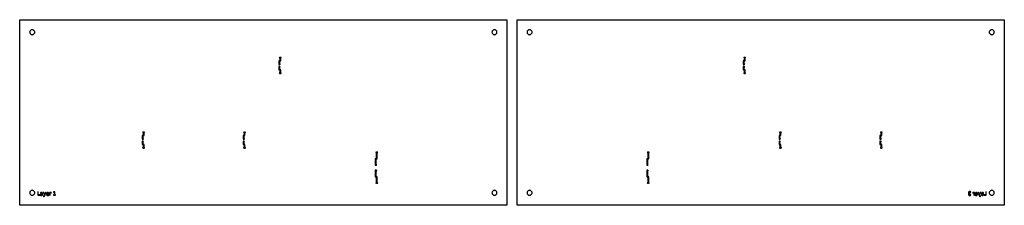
# Model space of a CAD drawing. Header units: metres. Extents: x -355 to 625, y -22 to 162.
import ezdxf

# ---------------------------------------------------------------- set-up
doc = ezdxf.new("R2010")
doc.units = ezdxf.units.M

msp = doc.modelspace()

# ---------------------------------------------------------------- linework, layer by layer
for points in [[(130.05, -22.45), (-354.85, -22.45), (-354.85, 162.45), (130.05, 162.45), (130.05, -22.45)], [(140.05, -22.45), (140.05, 162.45), (624.96, 162.45), (624.96, -22.45), (140.05, -22.45)], [(-339.9, 150), (-339.95, 150.49), (-340.09, 150.96), (-340.32, 151.39), (-340.63, 151.77), (-341.01, 152.08), (-341.44, 152.31), (-341.91, 152.45), (-342.4, 152.5), (-342.89, 152.45), (-343.36, 152.31), (-343.79, 152.08), (-344.17, 151.77), (-344.48, 151.39), (-344.71, 150.96), (-344.85, 150.49), (-344.9, 150), (-344.85, 149.51), (-344.71, 149.04), (-344.48, 148.61), (-344.17, 148.23), (-343.79, 147.92), (-343.36, 147.69), (-342.89, 147.55), (-342.4, 147.5), (-341.91, 147.55), (-341.44, 147.69), (-341.01, 147.92), (-340.63, 148.23), (-340.32, 148.61), (-340.09, 149.04), (-339.95, 149.51), (-339.9, 150)], [(120.1, 150), (120.05, 150.49), (119.91, 150.96), (119.68, 151.39), (119.37, 151.77), (118.99, 152.08), (118.56, 152.31), (118.09, 152.45), (117.6, 152.5), (117.11, 152.45), (116.64, 152.31), (116.21, 152.08), (115.83, 151.77), (115.52, 151.39), (115.29, 150.96), (115.15, 150.49), (115.1, 150), (115.15, 149.51), (115.29, 149.04), (115.52, 148.61), (115.83, 148.23), (116.21, 147.92), (116.64, 147.69), (117.11, 147.55), (117.6, 147.5), (118.09, 147.55), (118.56, 147.69), (118.99, 147.92), (119.37, 148.23), (119.68, 148.61), (119.91, 149.04), (120.05, 149.51), (120.1, 150)], [(150, 150), (150.05, 149.51), (150.19, 149.04), (150.43, 148.61), (150.74, 148.23), (151.11, 147.92), (151.55, 147.69), (152.02, 147.55), (152.5, 147.5), (152.99, 147.55), (153.46, 147.69), (153.89, 147.92), (154.27, 148.23), (154.58, 148.61), (154.81, 149.04), (154.96, 149.51), (155, 150), (154.96, 150.49), (154.81, 150.96), (154.58, 151.39), (154.27, 151.77), (153.89, 152.08), (153.46, 152.31), (152.99, 152.45), (152.5, 152.5), (152.02, 152.45), (151.55, 152.31), (151.11, 152.08), (150.74, 151.77), (150.43, 151.39), (150.19, 150.96), (150.05, 150.49), (150, 150)], [(610, 150), (610.05, 149.51), (610.19, 149.04), (610.43, 148.61), (610.74, 148.23), (611.11, 147.92), (611.55, 147.69), (612.02, 147.55), (612.5, 147.5), (612.99, 147.55), (613.46, 147.69), (613.89, 147.92), (614.27, 148.23), (614.58, 148.61), (614.81, 149.04), (614.96, 149.51), (615, 150), (614.96, 150.49), (614.81, 150.96), (614.58, 151.39), (614.27, 151.77), (613.89, 152.08), (613.46, 152.31), (612.99, 152.45), (612.5, 152.5), (612.02, 152.45), (611.55, 152.31), (611.11, 152.08), (610.74, 151.77), (610.43, 151.39), (610.19, 150.96), (610.05, 150.49), (610, 150)], [(-95.55, 118.36), (-95.97, 118.36), (-96, 118.39), (-96, 121.34), (-96.02, 121.36), (-96.93, 121.36), (-96.95, 121.34), (-96.95, 117.92), (-96.93, 117.92), (-96.93, 117.92), (-96.93, 117.86), (-95.97, 117.86), (-95.51, 118.17), (-95.51, 118.17), (-95.55, 118.36), (-95.55, 118.36)], [(-96.49, 124.36), (-94.55, 124.36), (-94.59, 124.53), (-94.59, 124.53), (-94.69, 124.7), (-94.71, 124.72), (-94.88, 124.82), (-94.88, 124.82), (-95.07, 124.86), (-95.98, 124.86), (-96.17, 124.82), (-96.17, 124.82), (-96.33, 124.72), (-96.35, 124.7), (-96.46, 124.53), (-96.46, 124.53), (-96.49, 124.36)], [(-95.98, 121.36), (-95.07, 121.36), (-95.05, 121.38), (-95.05, 124.34), (-95.07, 124.36), (-95.98, 124.36), (-96, 124.34), (-96, 121.38), (-95.98, 121.36)], [(365.15, 117.92), (365.17, 117.93), (365.17, 117.92), (365.17, 117.86), (366.13, 117.86), (366.59, 118.17), (366.59, 118.17), (366.55, 118.36), (366.55, 118.36), (366.13, 118.36), (366.1, 118.39), (366.1, 121.34), (366.08, 121.36), (365.17, 121.36), (365.15, 121.34), (365.15, 117.92)], [(367.55, 124.36), (367.52, 124.53), (367.52, 124.53), (367.41, 124.7), (367.39, 124.72), (367.23, 124.82), (367.23, 124.82), (367.04, 124.86), (366.12, 124.86), (365.93, 124.82), (365.93, 124.82), (365.77, 124.72), (365.75, 124.7), (365.64, 124.53), (365.64, 124.53), (365.61, 124.36), (367.55, 124.36)], [(366.1, 121.38), (366.12, 121.36), (367.04, 121.36), (367.06, 121.38), (367.06, 124.34), (367.04, 124.36), (366.12, 124.36), (366.1, 124.34), (366.1, 121.38)], [(-96.93, 112.36), (-96.02, 112.36), (-96, 112.38), (-96, 115.33), (-95.97, 115.36), (-95.55, 115.36), (-95.55, 115.36), (-95.51, 115.55), (-95.51, 115.55), (-95.97, 115.86), (-96.93, 115.86), (-96.93, 115.8), (-96.93, 115.8), (-96.95, 115.8), (-96.95, 112.38), (-96.93, 112.36)], [(-94.55, 109.36), (-96.49, 109.36), (-96.46, 109.19), (-96.46, 109.19), (-96.35, 109.03), (-96.33, 109.01), (-96.17, 108.9), (-96.17, 108.9), (-95.98, 108.86), (-95.07, 108.86), (-94.88, 108.9), (-94.88, 108.9), (-94.71, 109.01), (-94.69, 109.03), (-94.59, 109.19), (-94.59, 109.19), (-94.55, 109.36)], [(-96, 112.34), (-96, 109.38), (-95.98, 109.36), (-95.07, 109.36), (-95.05, 109.38), (-95.05, 112.34), (-95.07, 112.36), (-95.98, 112.36), (-96, 112.34)], [(366.08, 112.36), (366.1, 112.38), (366.1, 115.33), (366.13, 115.36), (366.55, 115.36), (366.55, 115.36), (366.59, 115.55), (366.59, 115.55), (366.13, 115.86), (365.17, 115.86), (365.17, 115.8), (365.17, 115.8), (365.15, 115.81), (365.15, 112.38), (365.17, 112.36), (366.08, 112.36)], [(365.61, 109.36), (365.64, 109.19), (365.64, 109.19), (365.75, 109.03), (365.77, 109.01), (365.93, 108.9), (365.93, 108.9), (366.12, 108.86), (367.04, 108.86), (367.23, 108.9), (367.23, 108.9), (367.39, 109.01), (367.41, 109.03), (367.52, 109.19), (367.52, 109.19), (367.55, 109.36), (365.61, 109.36)], [(367.04, 109.36), (367.06, 109.38), (367.06, 112.34), (367.04, 112.36), (366.12, 112.36), (366.1, 112.34), (366.1, 109.38), (366.12, 109.36), (367.04, 109.36)], [(-231.07, 50), (-230.55, 50), (-230.59, 50.17), (-230.59, 50.17), (-230.69, 50.33), (-230.71, 50.35), (-230.88, 50.46), (-230.88, 50.46), (-231.07, 50.5), (-231.27, 50.5), (-231.49, 49.98), (-231.5, 49.98), (-231.52, 49.92), (-231.55, 49.98), (-231.56, 49.98), (-231.77, 50.5), (-231.98, 50.5), (-232.17, 50.46), (-232.17, 50.46), (-232.33, 50.35), (-232.35, 50.33), (-232.46, 50.17), (-232.46, 50.17), (-232.49, 50), (-231.98, 50), (-232, 49.98), (-232, 47.03), (-232.03, 47), (-232.93, 47), (-232.95, 46.98), (-232.95, 43.56), (-232.93, 43.56), (-232.93, 43.56), (-232.93, 43.5), (-231.97, 43.5), (-231.51, 43.81), (-231.51, 43.81), (-231.55, 44), (-231.55, 44), (-231.97, 44), (-232, 44.03), (-232, 46.97), (-231.97, 47), (-231.07, 47), (-231.05, 47.02), (-231.05, 49.98), (-231.07, 50)], [(-130.67, 50), (-130.15, 50), (-130.19, 50.17), (-130.19, 50.17), (-130.29, 50.33), (-130.31, 50.35), (-130.48, 50.46), (-130.48, 50.46), (-130.67, 50.5), (-130.87, 50.5), (-131.09, 49.98), (-131.1, 49.98), (-131.12, 49.92), (-131.15, 49.98), (-131.16, 49.98), (-131.37, 50.5), (-131.58, 50.5), (-131.77, 50.46), (-131.77, 50.46), (-131.93, 50.35), (-131.95, 50.33), (-132.06, 50.17), (-132.06, 50.17), (-132.09, 50), (-131.58, 50), (-131.6, 49.98), (-131.6, 47.03), (-131.63, 47), (-132.53, 47), (-132.55, 46.98), (-132.55, 43.56), (-132.53, 43.56), (-132.53, 43.56), (-132.53, 43.5), (-131.57, 43.5), (-131.11, 43.81), (-131.11, 43.81), (-131.15, 44), (-131.15, 44), (-131.57, 44), (-131.6, 44.03), (-131.6, 46.97), (-131.57, 47), (-130.67, 47), (-130.65, 47.02), (-130.65, 49.98), (-130.67, 50)], [(401.72, 50), (401.7, 49.98), (401.7, 47.03), (401.68, 47), (400.77, 47), (400.75, 46.98), (400.75, 43.56), (400.77, 43.56), (400.77, 43.56), (400.77, 43.5), (401.73, 43.5), (402.19, 43.81), (402.19, 43.81), (402.15, 44), (402.15, 44), (401.73, 44), (401.7, 44.03), (401.7, 46.97), (401.73, 47), (402.64, 47), (402.66, 47.02), (402.66, 49.98), (402.64, 50), (403.15, 50), (403.12, 50.17), (403.12, 50.17), (403.01, 50.33), (402.99, 50.35), (402.83, 50.46), (402.83, 50.46), (402.64, 50.5), (402.43, 50.5), (402.21, 49.98), (402.2, 49.98), (402.18, 49.92), (402.16, 49.98), (402.15, 49.98), (401.93, 50.5), (401.72, 50.5), (401.53, 50.46), (401.53, 50.46), (401.37, 50.35), (401.35, 50.33), (401.24, 50.17), (401.24, 50.17), (401.21, 50), (401.72, 50)], [(502.12, 50), (502.1, 49.98), (502.1, 47.03), (502.08, 47), (501.17, 47), (501.15, 46.98), (501.15, 43.56), (501.17, 43.56), (501.17, 43.56), (501.17, 43.5), (502.13, 43.5), (502.59, 43.81), (502.59, 43.81), (502.55, 44), (502.55, 44), (502.13, 44), (502.1, 44.03), (502.1, 46.97), (502.13, 47), (503.04, 47), (503.06, 47.02), (503.06, 49.98), (503.04, 50), (503.55, 50), (503.52, 50.17), (503.52, 50.17), (503.41, 50.33), (503.39, 50.35), (503.23, 50.46), (503.23, 50.46), (503.04, 50.5), (502.83, 50.5), (502.61, 49.98), (502.6, 49.98), (502.58, 49.92), (502.56, 49.98), (502.55, 49.98), (502.33, 50.5), (502.12, 50.5), (501.93, 50.46), (501.93, 50.46), (501.77, 50.35), (501.75, 50.33), (501.64, 50.17), (501.64, 50.17), (501.61, 50), (502.12, 50)], [(-230.55, 35), (-231.07, 35), (-231.05, 35.02), (-231.05, 37.98), (-231.07, 38), (-231.97, 38), (-232, 38.03), (-232, 40.97), (-231.97, 41), (-231.55, 41), (-231.55, 41), (-231.51, 41.19), (-231.51, 41.19), (-231.97, 41.5), (-232.93, 41.5), (-232.93, 41.44), (-232.93, 41.44), (-232.95, 41.44), (-232.95, 38.02), (-232.93, 38), (-232.03, 38), (-232, 37.97), (-232, 35.02), (-231.98, 35), (-232.49, 35), (-232.46, 34.83), (-232.46, 34.83), (-232.35, 34.67), (-232.33, 34.65), (-232.17, 34.54), (-232.17, 34.54), (-231.98, 34.5), (-231.77, 34.5), (-231.56, 35.02), (-231.55, 35.02), (-231.52, 35.08), (-231.5, 35.02), (-231.49, 35.02), (-231.27, 34.5), (-231.07, 34.5), (-230.88, 34.54), (-230.88, 34.54), (-230.71, 34.65), (-230.69, 34.67), (-230.59, 34.83), (-230.59, 34.83), (-230.55, 35)], [(-130.15, 35), (-130.67, 35), (-130.65, 35.02), (-130.65, 37.98), (-130.67, 38), (-131.57, 38), (-131.6, 38.03), (-131.6, 40.97), (-131.57, 41), (-131.15, 41), (-131.15, 41), (-131.11, 41.19), (-131.11, 41.19), (-131.57, 41.5), (-132.53, 41.5), (-132.53, 41.44), (-132.53, 41.44), (-132.55, 41.44), (-132.55, 38.02), (-132.53, 38), (-131.63, 38), (-131.6, 37.97), (-131.6, 35.02), (-131.58, 35), (-132.09, 35), (-132.06, 34.83), (-132.06, 34.83), (-131.95, 34.67), (-131.93, 34.65), (-131.77, 34.54), (-131.77, 34.54), (-131.58, 34.5), (-131.37, 34.5), (-131.16, 35.02), (-131.15, 35.02), (-131.12, 35.08), (-131.1, 35.02), (-131.09, 35.02), (-130.87, 34.5), (-130.67, 34.5), (-130.48, 34.54), (-130.48, 34.54), (-130.31, 34.65), (-130.29, 34.67), (-130.19, 34.83), (-130.19, 34.83), (-130.15, 35)], [(401.21, 35), (401.24, 34.83), (401.24, 34.83), (401.35, 34.67), (401.37, 34.65), (401.53, 34.54), (401.53, 34.54), (401.72, 34.5), (401.93, 34.5), (402.15, 35.02), (402.16, 35.02), (402.18, 35.08), (402.2, 35.02), (402.21, 35.02), (402.43, 34.5), (402.64, 34.5), (402.83, 34.54), (402.83, 34.54), (402.99, 34.65), (403.01, 34.67), (403.12, 34.83), (403.12, 34.83), (403.15, 35), (402.64, 35), (402.66, 35.02), (402.66, 37.98), (402.64, 38), (401.73, 38), (401.7, 38.03), (401.7, 40.97), (401.73, 41), (402.15, 41), (402.15, 41), (402.19, 41.19), (402.19, 41.19), (401.73, 41.5), (400.77, 41.5), (400.77, 41.44), (400.77, 41.44), (400.75, 41.44), (400.75, 38.02), (400.77, 38), (401.68, 38), (401.7, 37.97), (401.7, 35.02), (401.72, 35), (401.21, 35)], [(501.61, 35), (501.64, 34.83), (501.64, 34.83), (501.75, 34.67), (501.77, 34.65), (501.93, 34.54), (501.93, 34.54), (502.12, 34.5), (502.33, 34.5), (502.55, 35.02), (502.56, 35.02), (502.58, 35.08), (502.6, 35.02), (502.61, 35.02), (502.83, 34.5), (503.04, 34.5), (503.23, 34.54), (503.23, 34.54), (503.39, 34.65), (503.41, 34.67), (503.52, 34.83), (503.52, 34.83), (503.55, 35), (503.04, 35), (503.06, 35.02), (503.06, 37.98), (503.04, 38), (502.13, 38), (502.1, 38.03), (502.1, 40.97), (502.13, 41), (502.55, 41), (502.55, 41), (502.59, 41.19), (502.59, 41.19), (502.13, 41.5), (501.17, 41.5), (501.17, 41.44), (501.17, 41.44), (501.15, 41.44), (501.15, 38.02), (501.17, 38), (502.08, 38), (502.1, 37.97), (502.1, 35.02), (502.12, 35), (501.61, 35)], [(-0.49, 30), (1.45, 30), (1.41, 30.17), (1.41, 30.17), (1.31, 30.33), (1.29, 30.35), (1.12, 30.46), (1.12, 30.46), (0.93, 30.5), (0.02, 30.5), (-0.17, 30.46), (-0.17, 30.46), (-0.33, 30.35), (-0.35, 30.33), (-0.46, 30.17), (-0.46, 30.17), (-0.49, 30)], [(0.02, 24), (0.93, 24), (0.95, 24.02), (0.95, 29.98), (0.93, 30), (0.02, 30), (0, 29.98), (0, 24.02), (0.02, 24)], [(271.55, 30), (271.52, 30.17), (271.52, 30.17), (271.41, 30.33), (271.39, 30.35), (271.23, 30.46), (271.23, 30.46), (271.04, 30.5), (270.12, 30.5), (269.93, 30.46), (269.93, 30.46), (269.77, 30.35), (269.75, 30.33), (269.64, 30.17), (269.64, 30.17), (269.61, 30), (271.55, 30)], [(270.1, 24.02), (270.12, 24), (271.04, 24), (271.06, 24.02), (271.06, 29.98), (271.04, 30), (270.12, 30), (270.1, 29.98), (270.1, 24.02)], [(0.45, 18), (0.03, 18), (0, 18.03), (0, 23.98), (-0.02, 24), (-0.93, 24), (-0.95, 23.98), (-0.95, 17.56), (-0.93, 17.56), (-0.93, 17.56), (-0.93, 17.5), (0.03, 17.5), (0.49, 17.81), (0.49, 17.81), (0.45, 18), (0.45, 18)], [(269.15, 17.56), (269.17, 17.56), (269.17, 17.56), (269.17, 17.5), (270.13, 17.5), (270.59, 17.81), (270.59, 17.81), (270.55, 18), (270.55, 18), (270.13, 18), (270.1, 18.03), (270.1, 23.98), (270.08, 24), (269.17, 24), (269.15, 23.98), (269.15, 17.56)], [(-0.93, 6), (-0.02, 6), (0, 6.02), (0, 11.97), (0.03, 12), (0.45, 12), (0.45, 12), (0.49, 12.19), (0.49, 12.19), (0.03, 12.5), (-0.93, 12.5), (-0.93, 12.44), (-0.93, 12.44), (-0.95, 12.44), (-0.95, 6.02), (-0.93, 6)], [(270.08, 6), (270.1, 6.02), (270.1, 11.97), (270.13, 12), (270.55, 12), (270.55, 12), (270.59, 12.19), (270.59, 12.19), (270.13, 12.5), (269.17, 12.5), (269.17, 12.44), (269.17, 12.44), (269.15, 12.44), (269.15, 6.02), (269.17, 6), (270.08, 6)], [(1.45, 0), (0.93, 0), (0.95, 0.02), (0.95, 5.98), (0.93, 6), (0.02, 6), (0, 5.98), (0, 0.02), (0.02, 0), (-0.49, 0), (-0.46, -0.17), (-0.46, -0.17), (-0.35, -0.33), (-0.33, -0.35), (-0.17, -0.46), (-0.17, -0.46), (0.02, -0.5), (0.23, -0.5), (0.44, 0.02), (0.45, 0.02), (0.48, 0.08), (0.5, 0.02), (0.51, 0.02), (0.73, -0.5), (0.93, -0.5), (1.12, -0.46), (1.12, -0.46), (1.29, -0.35), (1.31, -0.33), (1.41, -0.17), (1.41, -0.17), (1.45, 0)], [(269.61, 0), (269.64, -0.17), (269.64, -0.17), (269.75, -0.33), (269.77, -0.35), (269.93, -0.46), (269.93, -0.46), (270.12, -0.5), (270.33, -0.5), (270.55, 0.02), (270.56, 0.02), (270.58, 0.08), (270.6, 0.02), (270.61, 0.02), (270.83, -0.5), (271.04, -0.5), (271.23, -0.46), (271.23, -0.46), (271.39, -0.35), (271.41, -0.33), (271.52, -0.17), (271.52, -0.17), (271.55, 0), (271.04, 0), (271.06, 0.02), (271.06, 5.98), (271.04, 6), (270.12, 6), (270.1, 5.98), (270.1, 0.02), (270.12, 0), (269.61, 0)], [(-339.9, -10), (-339.95, -9.51), (-340.09, -9.04), (-340.32, -8.61), (-340.63, -8.23), (-341.01, -7.92), (-341.44, -7.69), (-341.91, -7.55), (-342.4, -7.5), (-342.89, -7.55), (-343.36, -7.69), (-343.79, -7.92), (-344.17, -8.23), (-344.48, -8.61), (-344.71, -9.04), (-344.85, -9.51), (-344.9, -10), (-344.85, -10.49), (-344.71, -10.96), (-344.48, -11.39), (-344.17, -11.77), (-343.79, -12.08), (-343.36, -12.31), (-342.89, -12.45), (-342.4, -12.5), (-341.91, -12.45), (-341.44, -12.31), (-341.01, -12.08), (-340.63, -11.77), (-340.32, -11.39), (-340.09, -10.96), (-339.95, -10.49), (-339.9, -10)], [(-336.91, -8.85), (-336.91, -12.5), (-334.64, -12.5), (-334.64, -12.09), (-336.42, -12.09), (-336.42, -8.85), (-336.91, -8.85)], [(-332, -10.94), (-332.01, -10.82), (-332.02, -10.7), (-332.03, -10.59), (-332.05, -10.49), (-332.08, -10.39), (-332.11, -10.3), (-332.15, -10.22), (-332.19, -10.14), (-332.24, -10.07), (-332.3, -10.01), (-332.36, -9.95), (-332.43, -9.9), (-332.5, -9.85), (-332.58, -9.81), (-332.67, -9.78), (-332.76, -9.75), (-332.85, -9.73), (-332.96, -9.71), (-333.07, -9.7), (-333.18, -9.7), (-333.23, -9.7), (-333.27, -9.7), (-333.32, -9.7), (-333.36, -9.71), (-333.41, -9.71), (-333.45, -9.72), (-333.5, -9.72), (-333.54, -9.73), (-333.59, -9.74), (-333.64, -9.75), (-333.68, -9.76), (-333.73, -9.77), (-333.78, -9.78), (-333.82, -9.79), (-333.87, -9.81), (-333.92, -9.82), (-333.97, -9.84), (-334.02, -9.85), (-334.06, -9.87), (-334.11, -9.89), (-334.11, -10.31), (-334.07, -10.28), (-334.03, -10.26), (-333.99, -10.24), (-333.95, -10.22), (-333.9, -10.21), (-333.86, -10.19), (-333.82, -10.18), (-333.78, -10.16), (-333.73, -10.15), (-333.69, -10.14), (-333.64, -10.13), (-333.6, -10.12), (-333.55, -10.11), (-333.51, -10.1), (-333.46, -10.09), (-333.42, -10.09), (-333.37, -10.09), (-333.32, -10.08), (-333.28, -10.08), (-333.23, -10.08), (-333.16, -10.08), (-333.09, -10.09), (-333.02, -10.1), (-332.96, -10.11), (-332.9, -10.12), (-332.85, -10.14), (-332.79, -10.16), (-332.75, -10.19), (-332.7, -10.22), (-332.66, -10.25), (-332.62, -10.29), (-332.58, -10.32), (-332.55, -10.36), (-332.53, -10.41), (-332.5, -10.45), (-332.49, -10.5), (-332.47, -10.56), (-332.46, -10.61), (-332.46, -10.67), (-332.45, -10.73), (-332.45, -10.77), (-333.08, -10.77), (-333.2, -10.78), (-333.32, -10.78), (-333.42, -10.8), (-333.53, -10.81), (-333.62, -10.83), (-333.71, -10.86), (-333.79, -10.89), (-333.87, -10.92), (-333.94, -10.96), (-334.01, -11.01), (-334.06, -11.06), (-334.12, -11.11), (-334.16, -11.17), (-334.2, -11.23), (-334.24, -11.3), (-334.26, -11.37), (-334.29, -11.45), (-334.3, -11.53), (-334.31, -11.61), (-334.31, -11.7), (-334.31, -11.78), (-334.3, -11.86), (-334.29, -11.93), (-334.27, -11.99), (-334.25, -12.06), (-334.23, -12.12), (-334.19, -12.18), (-334.16, -12.23), (-334.11, -12.29), (-334.07, -12.34), (-334.02, -12.38), (-333.96, -12.42), (-333.9, -12.46), (-333.84, -12.49), (-333.78, -12.51), (-333.71, -12.53), (-333.64, -12.55), (-333.56, -12.56), (-333.48, -12.57), (-333.4, -12.57), (-333.33, -12.57), (-333.27, -12.57), (-333.21, -12.56), (-333.15, -12.55), (-333.09, -12.54), (-333.04, -12.53), (-332.98, -12.51), (-332.93, -12.5), (-332.88, -12.47), (-332.84, -12.45), (-332.79, -12.43), (-332.75, -12.4), (-332.71, -12.37), (-332.67, -12.34), (-332.63, -12.3), (-332.59, -12.26), (-332.55, -12.22), (-332.52, -12.18), (-332.48, -12.13), (-332.45, -12.09), (-332.45, -12.5), (-332, -12.5), (-332, -10.94)], [(-329.94, -12.75), (-328.74, -9.77), (-329.22, -9.77), (-330.07, -11.9), (-330.93, -9.77), (-331.4, -9.77), (-330.3, -12.46), (-330.38, -12.66), (-330.4, -12.72), (-330.43, -12.78), (-330.45, -12.84), (-330.47, -12.88), (-330.5, -12.93), (-330.52, -12.97), (-330.54, -13), (-330.56, -13.03), (-330.58, -13.06), (-330.6, -13.08), (-330.62, -13.09), (-330.65, -13.11), (-330.67, -13.12), (-330.7, -13.13), (-330.73, -13.14), (-330.76, -13.15), (-330.79, -13.16), (-330.82, -13.16), (-330.85, -13.16), (-330.89, -13.16), (-331.16, -13.16), (-331.16, -13.54), (-330.8, -13.54), (-330.74, -13.54), (-330.68, -13.53), (-330.63, -13.53), (-330.57, -13.52), (-330.52, -13.5), (-330.48, -13.49), (-330.43, -13.47), (-330.39, -13.44), (-330.35, -13.42), (-330.31, -13.39), (-330.28, -13.36), (-330.24, -13.32), (-330.2, -13.27), (-330.17, -13.22), (-330.13, -13.16), (-330.09, -13.09), (-330.05, -13.02), (-330.02, -12.94), (-329.98, -12.85), (-329.94, -12.75)], [(-325.78, -11.02), (-325.78, -10.9), (-325.79, -10.79), (-325.81, -10.68), (-325.83, -10.57), (-325.86, -10.47), (-325.9, -10.38), (-325.94, -10.29), (-325.99, -10.21), (-326.04, -10.13), (-326.1, -10.06), (-326.17, -9.99), (-326.24, -9.93), (-326.32, -9.87), (-326.4, -9.83), (-326.48, -9.79), (-326.57, -9.76), (-326.66, -9.73), (-326.76, -9.71), (-326.87, -9.7), (-326.97, -9.7), (-327.1, -9.7), (-327.21, -9.72), (-327.32, -9.74), (-327.43, -9.76), (-327.53, -9.8), (-327.62, -9.84), (-327.71, -9.89), (-327.8, -9.95), (-327.88, -10.02), (-327.95, -10.09), (-328.02, -10.18), (-328.08, -10.26), (-328.14, -10.36), (-328.19, -10.45), (-328.22, -10.56), (-328.26, -10.67), (-328.28, -10.78), (-328.3, -10.9), (-328.31, -11.03), (-328.32, -11.16), (-328.31, -11.29), (-328.3, -11.41), (-328.28, -11.53), (-328.25, -11.64), (-328.22, -11.74), (-328.18, -11.84), (-328.13, -11.94), (-328.07, -12.03), (-328.01, -12.11), (-327.93, -12.19), (-327.85, -12.26), (-327.77, -12.33), (-327.68, -12.38), (-327.58, -12.43), (-327.48, -12.48), (-327.38, -12.51), (-327.27, -12.54), (-327.15, -12.56), (-327.03, -12.57), (-326.9, -12.57), (-326.84, -12.57), (-326.79, -12.57), (-326.74, -12.57), (-326.69, -12.56), (-326.64, -12.56), (-326.59, -12.55), (-326.54, -12.54), (-326.48, -12.54), (-326.43, -12.53), (-326.38, -12.52), (-326.33, -12.51), (-326.28, -12.49), (-326.23, -12.48), (-326.18, -12.47), (-326.13, -12.45), (-326.08, -12.44), (-326.03, -12.42), (-325.98, -12.4), (-325.93, -12.38), (-325.89, -12.36), (-325.89, -11.94), (-325.93, -11.96), (-325.98, -11.98), (-326.03, -12.01), (-326.08, -12.03), (-326.13, -12.05), (-326.17, -12.07), (-326.22, -12.08), (-326.27, -12.1), (-326.32, -12.11), (-326.37, -12.13), (-326.42, -12.14), (-326.47, -12.15), (-326.52, -12.16), (-326.57, -12.17), (-326.62, -12.17), (-326.67, -12.18), (-326.72, -12.18), (-326.77, -12.19), (-326.82, -12.19), (-326.87, -12.19), (-326.96, -12.19), (-327.04, -12.18), (-327.12, -12.17), (-327.2, -12.15), (-327.27, -12.13), (-327.34, -12.1), (-327.4, -12.07), (-327.46, -12.03), (-327.52, -11.99), (-327.57, -11.95), (-327.61, -11.9), (-327.66, -11.84), (-327.7, -11.78), (-327.73, -11.72), (-327.76, -11.65), (-327.79, -11.58), (-327.81, -11.5), (-327.83, -11.42), (-327.84, -11.33), (-327.85, -11.24), (-325.78, -11.24), (-325.78, -11.02)], [(-323.46, -10.19), (-323.46, -9.72), (-323.48, -9.72), (-323.49, -9.72), (-323.5, -9.72), (-323.51, -9.72), (-323.53, -9.71), (-323.54, -9.71), (-323.55, -9.71), (-323.56, -9.71), (-323.57, -9.71), (-323.59, -9.71), (-323.6, -9.71), (-323.61, -9.7), (-323.62, -9.7), (-323.63, -9.7), (-323.64, -9.7), (-323.65, -9.7), (-323.66, -9.7), (-323.67, -9.7), (-323.68, -9.7), (-323.69, -9.7), (-323.75, -9.7), (-323.81, -9.7), (-323.87, -9.71), (-323.93, -9.72), (-323.99, -9.73), (-324.04, -9.74), (-324.1, -9.76), (-324.15, -9.78), (-324.19, -9.8), (-324.24, -9.82), (-324.29, -9.85), (-324.33, -9.87), (-324.37, -9.9), (-324.41, -9.94), (-324.45, -9.97), (-324.48, -10.01), (-324.52, -10.05), (-324.55, -10.1), (-324.58, -10.14), (-324.61, -10.19), (-324.61, -9.77), (-325.06, -9.77), (-325.06, -12.5), (-324.61, -12.5), (-324.61, -11.06), (-324.61, -10.97), (-324.6, -10.88), (-324.59, -10.8), (-324.58, -10.72), (-324.56, -10.65), (-324.54, -10.58), (-324.51, -10.52), (-324.48, -10.46), (-324.44, -10.4), (-324.41, -10.35), (-324.36, -10.3), (-324.32, -10.26), (-324.27, -10.22), (-324.21, -10.19), (-324.16, -10.16), (-324.1, -10.14), (-324.03, -10.12), (-323.97, -10.11), (-323.9, -10.1), (-323.82, -10.1), (-323.8, -10.1), (-323.78, -10.1), (-323.76, -10.1), (-323.74, -10.1), (-323.72, -10.11), (-323.7, -10.11), (-323.68, -10.11), (-323.66, -10.11), (-323.64, -10.12), (-323.62, -10.12), (-323.61, -10.13), (-323.59, -10.13), (-323.57, -10.14), (-323.56, -10.14), (-323.54, -10.15), (-323.52, -10.15), (-323.51, -10.16), (-323.49, -10.17), (-323.48, -10.18), (-323.46, -10.19)], [(-321.25, -12.09), (-321.25, -12.5), (-319.15, -12.5), (-319.15, -12.09), (-319.96, -12.09), (-319.96, -8.85), (-320.45, -8.85), (-321.32, -9.03), (-321.32, -9.48), (-320.44, -9.3), (-320.44, -12.09), (-321.25, -12.09)], [(120.1, -10), (120.05, -9.51), (119.91, -9.04), (119.68, -8.61), (119.37, -8.23), (118.99, -7.92), (118.56, -7.69), (118.09, -7.55), (117.6, -7.5), (117.11, -7.55), (116.64, -7.69), (116.21, -7.92), (115.83, -8.23), (115.52, -8.61), (115.29, -9.04), (115.15, -9.51), (115.1, -10), (115.15, -10.49), (115.29, -10.96), (115.52, -11.39), (115.83, -11.77), (116.21, -12.08), (116.64, -12.31), (117.11, -12.45), (117.6, -12.5), (118.09, -12.45), (118.56, -12.31), (118.99, -12.08), (119.37, -11.77), (119.68, -11.39), (119.91, -10.96), (120.05, -10.49), (120.1, -10)], [(150, -10), (150.05, -10.49), (150.19, -10.96), (150.43, -11.39), (150.74, -11.77), (151.11, -12.08), (151.55, -12.31), (152.02, -12.45), (152.5, -12.5), (152.99, -12.45), (153.46, -12.31), (153.89, -12.08), (154.27, -11.77), (154.58, -11.39), (154.81, -10.96), (154.96, -10.49), (155, -10), (154.96, -9.51), (154.81, -9.04), (154.58, -8.61), (154.27, -8.23), (153.89, -7.92), (153.46, -7.69), (152.99, -7.55), (152.5, -7.5), (152.02, -7.55), (151.55, -7.69), (151.11, -7.92), (150.74, -8.23), (150.43, -8.61), (150.19, -9.04), (150.05, -9.51), (150, -10)], [(589.95, -10.53), (589.88, -10.55), (589.81, -10.57), (589.75, -10.59), (589.69, -10.62), (589.63, -10.65), (589.58, -10.68), (589.53, -10.72), (589.48, -10.76), (589.43, -10.8), (589.39, -10.85), (589.35, -10.9), (589.32, -10.95), (589.29, -11), (589.27, -11.06), (589.24, -11.12), (589.23, -11.18), (589.21, -11.24), (589.2, -11.3), (589.2, -11.37), (589.19, -11.44), (589.2, -11.55), (589.21, -11.65), (589.23, -11.74), (589.25, -11.83), (589.29, -11.92), (589.33, -12), (589.38, -12.08), (589.43, -12.15), (589.49, -12.21), (589.56, -12.28), (589.64, -12.33), (589.73, -12.38), (589.82, -12.43), (589.91, -12.46), (590.01, -12.5), (590.12, -12.52), (590.24, -12.54), (590.36, -12.56), (590.49, -12.57), (590.62, -12.57), (590.67, -12.57), (590.71, -12.57), (590.76, -12.57), (590.8, -12.56), (590.85, -12.56), (590.9, -12.55), (590.95, -12.55), (590.99, -12.54), (591.04, -12.53), (591.09, -12.53), (591.14, -12.52), (591.19, -12.51), (591.24, -12.49), (591.29, -12.48), (591.34, -12.47), (591.39, -12.46), (591.44, -12.44), (591.49, -12.42), (591.54, -12.41), (591.59, -12.39), (591.59, -11.91), (591.55, -11.94), (591.51, -11.96), (591.47, -11.98), (591.42, -12), (591.38, -12.02), (591.33, -12.04), (591.29, -12.05), (591.24, -12.07), (591.19, -12.08), (591.14, -12.09), (591.1, -12.11), (591.05, -12.12), (591, -12.13), (590.95, -12.13), (590.89, -12.14), (590.84, -12.15), (590.79, -12.15), (590.74, -12.15), (590.69, -12.15), (590.63, -12.16), (590.54, -12.15), (590.46, -12.15), (590.38, -12.14), (590.3, -12.13), (590.23, -12.11), (590.16, -12.09), (590.09, -12.07), (590.03, -12.04), (589.98, -12.01), (589.93, -11.97), (589.88, -11.93), (589.84, -11.89), (589.8, -11.85), (589.77, -11.8), (589.74, -11.75), (589.72, -11.69), (589.71, -11.64), (589.69, -11.57), (589.69, -11.51), (589.68, -11.44), (589.69, -11.38), (589.69, -11.32), (589.7, -11.26), (589.72, -11.21), (589.74, -11.15), (589.77, -11.1), (589.79, -11.06), (589.83, -11.01), (589.87, -10.97), (589.91, -10.94), (589.96, -10.9), (590.01, -10.87), (590.06, -10.84), (590.12, -10.82), (590.18, -10.8), (590.24, -10.78), (590.31, -10.77), (590.38, -10.76), (590.46, -10.76), (590.54, -10.75), (590.96, -10.75), (590.96, -10.35), (590.52, -10.35), (590.45, -10.35), (590.38, -10.34), (590.32, -10.34), (590.26, -10.33), (590.2, -10.31), (590.14, -10.3), (590.09, -10.28), (590.05, -10.26), (590, -10.23), (589.96, -10.2), (589.93, -10.17), (589.89, -10.14), (589.86, -10.11), (589.84, -10.07), (589.82, -10.03), (589.8, -9.98), (589.79, -9.94), (589.78, -9.89), (589.77, -9.84), (589.77, -9.79), (589.77, -9.73), (589.78, -9.68), (589.79, -9.63), (589.8, -9.58), (589.82, -9.54), (589.84, -9.5), (589.87, -9.46), (589.9, -9.42), (589.93, -9.39), (589.97, -9.35), (590.01, -9.33), (590.05, -9.3), (590.1, -9.28), (590.15, -9.26), (590.21, -9.24), (590.27, -9.23), (590.33, -9.22), (590.4, -9.21), (590.47, -9.21), (590.54, -9.2), (590.58, -9.2), (590.62, -9.21), (590.66, -9.21), (590.71, -9.21), (590.75, -9.22), (590.79, -9.22), (590.84, -9.23), (590.88, -9.23), (590.93, -9.24), (590.97, -9.25), (591.02, -9.26), (591.07, -9.27), (591.12, -9.28), (591.17, -9.29), (591.22, -9.3), (591.27, -9.32), (591.32, -9.33), (591.37, -9.35), (591.43, -9.37), (591.48, -9.38), (591.48, -8.95), (591.43, -8.93), (591.37, -8.92), (591.32, -8.9), (591.26, -8.89), (591.21, -8.88), (591.16, -8.87), (591.11, -8.86), (591.06, -8.85), (591.01, -8.84), (590.96, -8.83), (590.91, -8.82), (590.86, -8.81), (590.81, -8.81), (590.76, -8.8), (590.72, -8.8), (590.67, -8.8), (590.63, -8.79), (590.58, -8.79), (590.54, -8.79), (590.49, -8.79), (590.38, -8.79), (590.28, -8.8), (590.18, -8.81), (590.08, -8.83), (589.99, -8.85), (589.9, -8.88), (589.82, -8.91), (589.75, -8.95), (589.67, -9), (589.61, -9.04), (589.54, -9.1), (589.49, -9.15), (589.44, -9.21), (589.4, -9.28), (589.36, -9.34), (589.33, -9.41), (589.31, -9.49), (589.29, -9.57), (589.28, -9.65), (589.28, -9.73), (589.28, -9.79), (589.29, -9.85), (589.29, -9.91), (589.31, -9.96), (589.32, -10.01), (589.34, -10.06), (589.36, -10.11), (589.39, -10.16), (589.42, -10.2), (589.45, -10.25), (589.49, -10.29), (589.53, -10.32), (589.57, -10.36), (589.61, -10.39), (589.66, -10.42), (589.71, -10.45), (589.77, -10.47), (589.82, -10.5), (589.88, -10.52), (589.95, -10.53)], [(593.56, -10.19), (593.58, -10.18), (593.59, -10.17), (593.61, -10.16), (593.63, -10.15), (593.64, -10.15), (593.66, -10.14), (593.68, -10.14), (593.69, -10.13), (593.71, -10.13), (593.73, -10.12), (593.75, -10.12), (593.76, -10.11), (593.78, -10.11), (593.8, -10.11), (593.82, -10.11), (593.84, -10.1), (593.86, -10.1), (593.88, -10.1), (593.9, -10.1), (593.92, -10.1), (594, -10.1), (594.07, -10.11), (594.14, -10.12), (594.2, -10.14), (594.26, -10.16), (594.32, -10.19), (594.37, -10.22), (594.42, -10.26), (594.47, -10.3), (594.51, -10.35), (594.55, -10.4), (594.58, -10.46), (594.61, -10.52), (594.64, -10.58), (594.66, -10.65), (594.68, -10.72), (594.7, -10.8), (594.71, -10.88), (594.71, -10.97), (594.71, -11.06), (594.71, -12.5), (595.17, -12.5), (595.17, -9.77), (594.71, -9.77), (594.71, -10.19), (594.68, -10.14), (594.65, -10.1), (594.62, -10.05), (594.59, -10.01), (594.55, -9.97), (594.51, -9.94), (594.47, -9.9), (594.43, -9.87), (594.39, -9.85), (594.34, -9.82), (594.3, -9.8), (594.25, -9.78), (594.2, -9.76), (594.15, -9.74), (594.09, -9.73), (594.04, -9.72), (593.98, -9.71), (593.92, -9.7), (593.86, -9.7), (593.79, -9.7), (593.78, -9.7), (593.77, -9.7), (593.76, -9.7), (593.75, -9.7), (593.74, -9.7), (593.73, -9.7), (593.72, -9.7), (593.71, -9.7), (593.7, -9.71), (593.69, -9.71), (593.68, -9.71), (593.67, -9.71), (593.66, -9.71), (593.64, -9.71), (593.63, -9.71), (593.62, -9.72), (593.61, -9.72), (593.59, -9.72), (593.58, -9.72), (593.57, -9.72), (593.56, -10.19)], [(595.88, -11.02), (595.88, -11.24), (597.95, -11.24), (597.94, -11.33), (597.93, -11.42), (597.91, -11.5), (597.89, -11.58), (597.87, -11.65), (597.84, -11.72), (597.8, -11.78), (597.76, -11.84), (597.72, -11.9), (597.67, -11.95), (597.62, -11.99), (597.56, -12.03), (597.5, -12.07), (597.44, -12.1), (597.37, -12.13), (597.3, -12.15), (597.22, -12.17), (597.14, -12.18), (597.06, -12.19), (596.97, -12.19), (596.92, -12.19), (596.87, -12.19), (596.82, -12.18), (596.77, -12.18), (596.72, -12.17), (596.67, -12.17), (596.62, -12.16), (596.57, -12.15), (596.52, -12.14), (596.47, -12.13), (596.42, -12.11), (596.38, -12.1), (596.33, -12.08), (596.28, -12.07), (596.23, -12.05), (596.18, -12.03), (596.13, -12.01), (596.09, -11.98), (596.04, -11.96), (595.99, -11.94), (595.99, -12.36), (596.04, -12.38), (596.09, -12.4), (596.14, -12.42), (596.19, -12.44), (596.23, -12.45), (596.28, -12.47), (596.33, -12.48), (596.38, -12.49), (596.44, -12.51), (596.49, -12.52), (596.54, -12.53), (596.59, -12.54), (596.64, -12.54), (596.69, -12.55), (596.74, -12.56), (596.79, -12.56), (596.84, -12.57), (596.9, -12.57), (596.95, -12.57), (597, -12.57), (597.13, -12.57), (597.25, -12.56), (597.37, -12.54), (597.48, -12.51), (597.59, -12.48), (597.69, -12.43), (597.78, -12.38), (597.87, -12.33), (597.96, -12.26), (598.04, -12.19), (598.11, -12.11), (598.17, -12.03), (598.23, -11.94), (598.28, -11.84), (598.32, -11.74), (598.36, -11.64), (598.38, -11.53), (598.4, -11.41), (598.42, -11.29), (598.42, -11.16), (598.42, -11.03), (598.4, -10.9), (598.39, -10.78), (598.36, -10.67), (598.33, -10.56), (598.29, -10.45), (598.24, -10.36), (598.19, -10.26), (598.13, -10.18), (598.06, -10.09), (597.98, -10.02), (597.9, -9.95), (597.82, -9.89), (597.73, -9.84), (597.63, -9.8), (597.53, -9.76), (597.43, -9.74), (597.31, -9.72), (597.2, -9.7), (597.08, -9.7), (596.97, -9.7), (596.87, -9.71), (596.77, -9.73), (596.67, -9.76), (596.58, -9.79), (596.5, -9.83), (596.42, -9.87), (596.34, -9.93), (596.27, -9.99), (596.21, -10.06), (596.15, -10.13), (596.09, -10.21), (596.04, -10.29), (596, -10.38), (595.97, -10.47), (595.94, -10.57), (595.91, -10.68), (595.9, -10.79), (595.89, -10.9), (595.88, -11.02)], [(600.05, -12.75), (600.08, -12.85), (600.12, -12.94), (600.16, -13.02), (600.2, -13.09), (600.23, -13.16), (600.27, -13.22), (600.31, -13.27), (600.34, -13.32), (600.38, -13.36), (600.42, -13.39), (600.45, -13.42), (600.49, -13.44), (600.54, -13.47), (600.58, -13.49), (600.63, -13.5), (600.68, -13.52), (600.73, -13.53), (600.78, -13.53), (600.84, -13.54), (600.9, -13.54), (601.26, -13.54), (601.26, -13.16), (600.99, -13.16), (600.96, -13.16), (600.92, -13.16), (600.89, -13.16), (600.86, -13.15), (600.83, -13.14), (600.8, -13.13), (600.78, -13.12), (600.75, -13.11), (600.73, -13.09), (600.71, -13.08), (600.69, -13.06), (600.67, -13.03), (600.64, -13), (600.62, -12.97), (600.6, -12.93), (600.58, -12.88), (600.55, -12.84), (600.53, -12.78), (600.5, -12.72), (600.48, -12.66), (600.4, -12.46), (601.5, -9.77), (601.03, -9.77), (600.17, -11.9), (599.32, -9.77), (598.84, -9.77), (600.05, -12.75)], [(602.11, -10.94), (602.11, -12.5), (602.56, -12.5), (602.56, -12.09), (602.59, -12.13), (602.62, -12.18), (602.66, -12.22), (602.69, -12.26), (602.73, -12.3), (602.77, -12.34), (602.81, -12.37), (602.85, -12.4), (602.9, -12.43), (602.94, -12.45), (602.99, -12.47), (603.04, -12.5), (603.09, -12.51), (603.14, -12.53), (603.2, -12.54), (603.25, -12.55), (603.31, -12.56), (603.37, -12.57), (603.44, -12.57), (603.5, -12.57), (603.58, -12.57), (603.66, -12.56), (603.74, -12.55), (603.81, -12.53), (603.88, -12.51), (603.94, -12.49), (604.01, -12.46), (604.06, -12.42), (604.12, -12.38), (604.17, -12.34), (604.22, -12.29), (604.26, -12.23), (604.3, -12.18), (604.33, -12.12), (604.36, -12.06), (604.38, -11.99), (604.4, -11.93), (604.41, -11.86), (604.42, -11.78), (604.42, -11.7), (604.41, -11.61), (604.41, -11.53), (604.39, -11.45), (604.37, -11.37), (604.34, -11.3), (604.31, -11.23), (604.27, -11.17), (604.22, -11.11), (604.17, -11.06), (604.11, -11.01), (604.04, -10.96), (603.97, -10.92), (603.9, -10.89), (603.81, -10.86), (603.72, -10.83), (603.63, -10.81), (603.53, -10.8), (603.42, -10.78), (603.31, -10.78), (603.19, -10.77), (602.56, -10.77), (602.56, -10.73), (602.56, -10.67), (602.57, -10.61), (602.58, -10.56), (602.59, -10.5), (602.61, -10.45), (602.63, -10.41), (602.66, -10.36), (602.69, -10.32), (602.72, -10.29), (602.76, -10.25), (602.8, -10.22), (602.85, -10.19), (602.9, -10.16), (602.95, -10.14), (603.01, -10.12), (603.07, -10.11), (603.13, -10.1), (603.19, -10.09), (603.26, -10.08), (603.33, -10.08), (603.38, -10.08), (603.43, -10.08), (603.47, -10.09), (603.52, -10.09), (603.57, -10.09), (603.61, -10.1), (603.66, -10.11), (603.7, -10.12), (603.75, -10.13), (603.79, -10.14), (603.83, -10.15), (603.88, -10.16), (603.92, -10.18), (603.97, -10.19), (604.01, -10.21), (604.05, -10.22), (604.09, -10.24), (604.13, -10.26), (604.18, -10.28), (604.22, -10.31), (604.22, -9.89), (604.17, -9.87), (604.12, -9.85), (604.07, -9.84), (604.02, -9.82), (603.97, -9.81), (603.93, -9.79), (603.88, -9.78), (603.83, -9.77), (603.79, -9.76), (603.74, -9.75), (603.69, -9.74), (603.65, -9.73), (603.6, -9.72), (603.56, -9.72), (603.51, -9.71), (603.47, -9.71), (603.42, -9.7), (603.38, -9.7), (603.33, -9.7), (603.29, -9.7), (603.17, -9.7), (603.06, -9.71), (602.96, -9.73), (602.86, -9.75), (602.77, -9.78), (602.68, -9.81), (602.6, -9.85), (602.53, -9.9), (602.46, -9.95), (602.4, -10.01), (602.35, -10.07), (602.3, -10.14), (602.25, -10.22), (602.21, -10.3), (602.18, -10.39), (602.15, -10.49), (602.13, -10.59), (602.12, -10.7), (602.11, -10.82), (602.11, -10.94)], [(607.01, -8.85), (606.52, -8.85), (606.52, -12.09), (604.75, -12.09), (604.75, -12.5), (607.01, -12.5), (607.01, -8.85)], [(610, -10), (610.05, -10.49), (610.19, -10.96), (610.43, -11.39), (610.74, -11.77), (611.11, -12.08), (611.55, -12.31), (612.02, -12.45), (612.5, -12.5), (612.99, -12.45), (613.46, -12.31), (613.89, -12.08), (614.27, -11.77), (614.58, -11.39), (614.81, -10.96), (614.96, -10.49), (615, -10), (614.96, -9.51), (614.81, -9.04), (614.58, -8.61), (614.27, -8.23), (613.89, -7.92), (613.46, -7.69), (612.99, -7.55), (612.5, -7.5), (612.02, -7.55), (611.55, -7.69), (611.11, -7.92), (610.74, -8.23), (610.43, -8.61), (610.19, -9.04), (610.05, -9.51), (610, -10)], [(-332.9, -11.13), (-332.45, -11.13), (-332.45, -11.23), (-332.46, -11.31), (-332.46, -11.39), (-332.47, -11.47), (-332.49, -11.55), (-332.51, -11.62), (-332.53, -11.69), (-332.56, -11.76), (-332.6, -11.82), (-332.64, -11.87), (-332.68, -11.93), (-332.73, -11.98), (-332.78, -12.03), (-332.83, -12.06), (-332.88, -12.1), (-332.94, -12.13), (-333, -12.15), (-333.07, -12.17), (-333.14, -12.18), (-333.21, -12.19), (-333.28, -12.19), (-333.33, -12.19), (-333.38, -12.19), (-333.43, -12.18), (-333.48, -12.17), (-333.52, -12.16), (-333.56, -12.14), (-333.6, -12.13), (-333.64, -12.11), (-333.67, -12.08), (-333.71, -12.05), (-333.74, -12.03), (-333.76, -11.99), (-333.79, -11.96), (-333.81, -11.93), (-333.83, -11.89), (-333.84, -11.85), (-333.85, -11.81), (-333.86, -11.77), (-333.86, -11.72), (-333.87, -11.68), (-333.86, -11.62), (-333.86, -11.56), (-333.85, -11.51), (-333.83, -11.46), (-333.81, -11.42), (-333.79, -11.38), (-333.76, -11.34), (-333.73, -11.31), (-333.69, -11.28), (-333.65, -11.25), (-333.61, -11.23), (-333.56, -11.21), (-333.5, -11.19), (-333.43, -11.17), (-333.36, -11.16), (-333.28, -11.15), (-333.2, -11.14), (-333.1, -11.13), (-333.01, -11.13), (-332.9, -11.13)], [(-326.23, -10.89), (-327.83, -10.89), (-327.82, -10.82), (-327.81, -10.74), (-327.79, -10.68), (-327.77, -10.61), (-327.75, -10.55), (-327.72, -10.49), (-327.69, -10.44), (-327.65, -10.38), (-327.62, -10.34), (-327.57, -10.29), (-327.53, -10.25), (-327.48, -10.22), (-327.42, -10.18), (-327.37, -10.16), (-327.31, -10.13), (-327.25, -10.11), (-327.18, -10.1), (-327.11, -10.09), (-327.04, -10.08), (-326.97, -10.08), (-326.91, -10.08), (-326.84, -10.09), (-326.78, -10.1), (-326.73, -10.12), (-326.67, -10.14), (-326.62, -10.16), (-326.57, -10.19), (-326.52, -10.22), (-326.48, -10.26), (-326.44, -10.3), (-326.4, -10.35), (-326.36, -10.39), (-326.33, -10.45), (-326.31, -10.5), (-326.28, -10.56), (-326.27, -10.62), (-326.25, -10.68), (-326.24, -10.75), (-326.23, -10.82), (-326.23, -10.89)], [(596.33, -10.89), (596.34, -10.82), (596.34, -10.75), (596.35, -10.68), (596.37, -10.62), (596.39, -10.56), (596.41, -10.5), (596.44, -10.45), (596.47, -10.39), (596.5, -10.35), (596.54, -10.3), (596.58, -10.26), (596.63, -10.22), (596.67, -10.19), (596.72, -10.16), (596.77, -10.14), (596.83, -10.12), (596.89, -10.1), (596.95, -10.09), (597.01, -10.08), (597.07, -10.08), (597.15, -10.08), (597.22, -10.09), (597.29, -10.1), (597.35, -10.11), (597.41, -10.13), (597.47, -10.16), (597.53, -10.18), (597.58, -10.22), (597.63, -10.25), (597.68, -10.29), (597.72, -10.34), (597.76, -10.38), (597.79, -10.44), (597.83, -10.49), (597.85, -10.55), (597.88, -10.61), (597.9, -10.68), (597.91, -10.74), (597.93, -10.82), (597.94, -10.89), (596.33, -10.89)], [(603, -11.13), (603.11, -11.13), (603.21, -11.13), (603.3, -11.14), (603.39, -11.15), (603.46, -11.16), (603.54, -11.17), (603.6, -11.19), (603.66, -11.21), (603.71, -11.23), (603.76, -11.25), (603.8, -11.28), (603.83, -11.31), (603.87, -11.34), (603.89, -11.38), (603.92, -11.42), (603.94, -11.46), (603.95, -11.51), (603.96, -11.56), (603.97, -11.62), (603.97, -11.68), (603.97, -11.72), (603.96, -11.77), (603.95, -11.81), (603.94, -11.85), (603.93, -11.89), (603.91, -11.93), (603.89, -11.96), (603.87, -11.99), (603.84, -12.03), (603.81, -12.05), (603.78, -12.08), (603.74, -12.11), (603.71, -12.13), (603.67, -12.14), (603.63, -12.16), (603.58, -12.17), (603.53, -12.18), (603.49, -12.19), (603.44, -12.19), (603.38, -12.19), (603.31, -12.19), (603.24, -12.18), (603.17, -12.17), (603.11, -12.15), (603.05, -12.13), (602.99, -12.1), (602.93, -12.06), (602.88, -12.03), (602.83, -11.98), (602.78, -11.93), (602.74, -11.87), (602.7, -11.82), (602.67, -11.76), (602.64, -11.69), (602.61, -11.62), (602.59, -11.55), (602.58, -11.47), (602.57, -11.39), (602.56, -11.31), (602.56, -11.23), (602.56, -11.13), (603, -11.13)]]:
    msp.add_lwpolyline(points)

doc.saveas('drawing.dxf')
